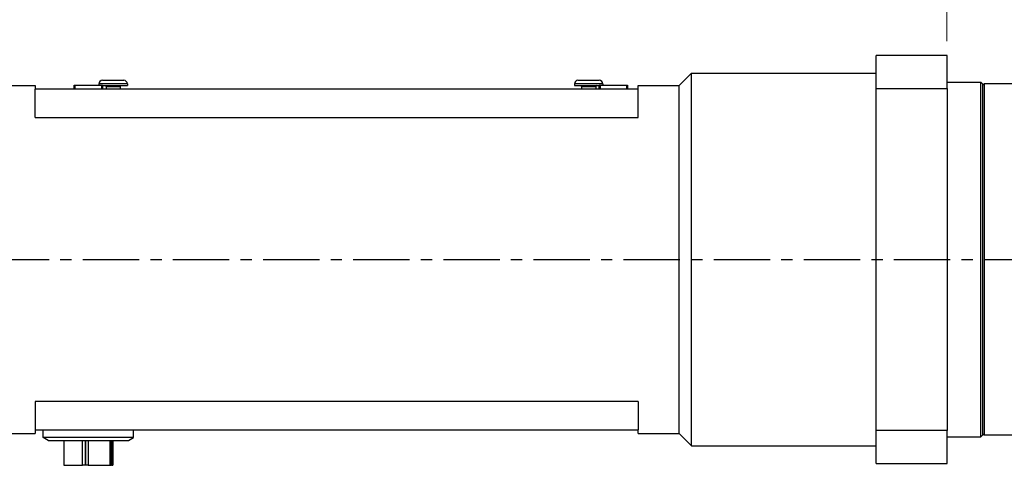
# Model space of a CAD drawing. Extents: x 46595 to 48279, y -8459 to -7271.
# Tile 4 of 26: x 47106 to 47384, y -8090 to -7964. Entities that reach past the tile are written whole.
import ezdxf

# ---------------------------------------------------------------- set-up
doc = ezdxf.new("R2010")
doc.units = 0
doc.header["$LTSCALE"] = 25.4
doc.linetypes.add('CENTER', pattern=[2, 1.25, -0.25, 0.25, -0.25])
doc.layers.get('0').update_dxf_attribs({"linetype": 'CONTINUOUS'})
doc.layers.get('Defpoints').update_dxf_attribs({"linetype": 'CONTINUOUS'})
doc.layers.add('ATA-CENTER', color=133, linetype='CENTER')
doc.layers.add('ATA-DIM', color=252, linetype='CONTINUOUS', lineweight=25)
doc.styles.get("Standard").update_dxf_attribs({"font": 'simplex.shx'})
doc.dimstyles.new('ata_A1', dxfattribs={"dimtxt": 4.2, "dimasz": 4.2, "dimexe": 2, "dimexo": 2, "dimgap": 2, "dimtad": 0, "dimtih": 1, "dimtoh": 1, "dimdec": 6, "dimdsep": 46, "dimtxsty": 'Standard', "dimcen": 0, "dimclrd": 252, "dimclre": 252, "dimclrt": 4, "dimadec": 6, "dimazin": 2, "dimtfac": 1, "dimtdec": 6, "dimtofl": 0, "dimtmove": 0, "dimatfit": 3, "dimfxl": 0, "dimtolj": 1, "dimtzin": 0, "dimlwd": 0, "dimlwe": 0, "dimarcsym": 0})

# ---------------------------------------------------------------- blocks, each defined once
blk = doc.blocks.new('*D19467')
at = {"layer": 'ATA-DIM', "color": 252, "lineweight": 0}
for p, q in [((46954.67, -7846.54), (46954.67, -7749.29)), ((47367.67, -7970.54), (47367.67, -7749.29)), ((46963.07, -7753.29), (47136.75, -7753.29)), ((47359.27, -7753.29), (47187.68, -7753.29))]:
    blk.add_line(p, q, dxfattribs=at)
at = {"layer": 'ATA-DIM', "color": 252}
for points in [[(46963.07, -7751.89), (46963.07, -7754.69), (46954.67, -7753.29)], [(47359.27, -7754.69), (47359.27, -7751.89), (47367.67, -7753.29)]]:
    blk.add_solid(points, dxfattribs=at)
at = {"layer": 'Defpoints', "color": 0}
for p in [(47367.67, -7753.29), (46954.67, -7850.54), (47367.67, -7974.54)]:
    blk.add_point(p, dxfattribs=at)
at = {"layer": 'ATA-DIM', "color": 4, "ltscale": 0.2, "insert": (47140.75, -7749.09), "char_height": 8.4, "attachment_point": 1}
blk.add_mtext('\\A1;   413', dxfattribs=at)
blk = doc.blocks.new('*D19470')
at = {"layer": 'ATA-DIM', "color": 252, "lineweight": 0}
for p, q in [((47367.67, -7970.54), (47367.67, -7768.52)), ((47402.67, -7997.69), (47402.67, -7768.52)), ((47376.07, -7772.52), (47394.27, -7772.52)), ((47402.67, -7772.52), (47518.47, -7772.52))]:
    blk.add_line(p, q, dxfattribs=at)
at = {"layer": 'ATA-DIM', "color": 252}
for points in [[(47376.07, -7771.12), (47376.07, -7773.92), (47367.67, -7772.52)], [(47394.27, -7773.92), (47394.27, -7771.12), (47402.67, -7772.52)]]:
    blk.add_solid(points, dxfattribs=at)
at = {"layer": 'Defpoints', "color": 0}
for p in [(47402.67, -7772.52), (47367.67, -7974.54), (47402.67, -8001.69)]:
    blk.add_point(p, dxfattribs=at)
at = {"layer": 'ATA-DIM', "color": 4, "ltscale": 0.2, "insert": (47522.47, -7766.14), "char_height": 8.4, "attachment_point": 1}
blk.add_mtext('\\A1;35 ( HOME POSITION)', dxfattribs=at)
blk = doc.blocks.new('*D19469')
at = {"layer": 'ATA-DIM', "color": 252, "lineweight": 0}
for p, q in [((47367.67, -7970.54), (47367.67, -7805.27)), ((47392.67, -7997.69), (47392.67, -7805.27)), ((47376.07, -7809.27), (47384.27, -7809.27)), ((47392.67, -7809.27), (47518.57, -7809.27))]:
    blk.add_line(p, q, dxfattribs=at)
at = {"layer": 'ATA-DIM', "color": 252}
for points in [[(47376.07, -7807.87), (47376.07, -7810.67), (47367.67, -7809.27)], [(47384.27, -7810.67), (47384.27, -7807.87), (47392.67, -7809.27)]]:
    blk.add_solid(points, dxfattribs=at)
at = {"layer": 'Defpoints', "color": 0}
for p in [(47392.67, -7809.27), (47367.67, -7974.54), (47392.67, -8001.69)]:
    blk.add_point(p, dxfattribs=at)
at = {"layer": 'ATA-DIM', "color": 4, "ltscale": 0.2, "insert": (47522.57, -7802.89), "char_height": 8.4, "attachment_point": 1}
blk.add_mtext('\\A1;25 ( NEGATIVE LIMIT )', dxfattribs=at)
blk = doc.blocks.new('*D19468')
at = {"layer": 'ATA-DIM', "color": 252, "lineweight": 0}
for p, q in [((47367.67, -7970.54), (47367.67, -7838.59)), ((47387.67, -7979.04), (47387.67, -7838.59)), ((47359.27, -7842.59), (47350.87, -7842.59)), ((47387.67, -7842.59), (47517.22, -7842.59)), ((47396.07, -7842.59), (47404.47, -7842.59))]:
    blk.add_line(p, q, dxfattribs=at)
at = {"layer": 'ATA-DIM', "color": 252}
for points in [[(47359.27, -7843.99), (47359.27, -7841.19), (47367.67, -7842.59)], [(47396.07, -7841.19), (47396.07, -7843.99), (47387.67, -7842.59)]]:
    blk.add_solid(points, dxfattribs=at)
at = {"layer": 'Defpoints', "color": 0}
for p in [(47387.67, -7842.59), (47367.67, -7974.54), (47387.67, -7983.04)]:
    blk.add_point(p, dxfattribs=at)
at = {"layer": 'ATA-DIM', "color": 4, "ltscale": 0.2, "insert": (47521.22, -7836.21), "char_height": 8.4, "attachment_point": 1}
blk.add_mtext('\\A1;20 ( NEGATIVE HARD STOP )', dxfattribs=at)

msp = doc.modelspace()

# ---------------------------------------------------------------- linework, layer by layer
for p, q in [((47367.6730324, -7974.5399003), (47347.6730324, -7974.5399003)), ((47347.6730324, -7983.8864996), (47347.6730324, -7974.5399003)), ((47367.6730324, -7983.8864996), (47367.6730324, -7974.5399003)), ((47292.1730324, -7983.0399003), (47295.6730324, -7979.5399003)), ((47295.6730324, -8084.5399003), (47295.6730324, -7979.5399003)), ((47295.6730324, -7979.5399003), (47347.6730324, -7979.5399003)), ((47099.1730324, -7983.0399003), (47110.6730324, -7983.0399003)), ((47110.6730324, -7983.0399003), (47110.6730324, -7984.0399003)), ((47121.6730324, -7982.9399003), (47121.8730324, -7982.9399003)), ((47121.6730324, -7983.4399003), (47121.6730324, -7982.9399003)), ((47121.8730324, -7982.9399003), (47129.4730324, -7982.9399003)), ((47121.8730324, -7982.9399003), (47121.8730324, -7984.0399003)), ((47121.8880324, -7982.9499003), (47129.4580324, -7982.9499003)), ((47121.8880324, -7982.9499003), (47121.8880324, -7983.9499003)), ((47128.6730324, -7982.5399003), (47128.6730324, -7982.9399003)), ((47136.6730324, -7982.5399003), (47128.6730324, -7982.5399003)), ((47129.4580324, -7983.9499003), (47129.4580324, -7982.9499003)), ((47129.4730324, -7984.0399003), (47129.4730324, -7982.9399003)), ((47129.4730324, -7982.9399003), (47129.6730324, -7982.9399003)), ((47129.6730324, -7981.5399003), (47135.6730324, -7981.5399003)), ((47129.6730324, -7982.9399003), (47129.6730324, -7983.4399003)), ((47129.6730324, -7983.0399003), (47136.6730324, -7983.0399003)), ((47130.6730324, -7983.2399003), (47130.6730324, -7984.0399003)), ((47130.6730324, -7983.2399003), (47134.6730324, -7983.2399003)), ((47134.6730324, -7983.2399003), (47134.6730324, -7984.0399003)), ((47136.6730324, -7982.5399003), (47136.6730324, -7983.0399003)), ((47262.6730324, -7982.5399003), (47262.6730324, -7983.0399003)), ((47270.6730324, -7982.5399003), (47262.6730324, -7982.5399003)), ((47262.6730324, -7983.0399003), (47269.6730324, -7983.0399003)), ((47263.6730324, -7981.5399003), (47269.6730324, -7981.5399003)), ((47264.6730324, -7983.2399003), (47264.6730324, -7984.0399003)), ((47264.6730324, -7983.2399003), (47268.6730324, -7983.2399003)), ((47268.6730324, -7983.2399003), (47268.6730324, -7984.0399003)), ((47269.6730324, -7982.9399003), (47269.8730324, -7982.9399003)), ((47269.6730324, -7983.4399003), (47269.6730324, -7982.9399003)), ((47269.8730324, -7982.9399003), (47277.4730324, -7982.9399003)), ((47269.8730324, -7982.9399003), (47269.8730324, -7984.0399003)), ((47269.8880324, -7982.9499003), (47277.4580324, -7982.9499003)), ((47269.8880324, -7982.9499003), (47269.8880324, -7983.9499003)), ((47270.6730324, -7982.5399003), (47270.6730324, -7982.9399003)), ((47277.4580324, -7983.9499003), (47277.4580324, -7982.9499003)), ((47277.4730324, -7984.0399003), (47277.4730324, -7982.9399003)), ((47277.4730324, -7982.9399003), (47277.6730324, -7982.9399003)), ((47277.6730324, -7982.9399003), (47277.6730324, -7983.4399003)), ((47280.6730324, -7983.0399003), (47292.1730324, -7983.0399003)), ((47280.6730324, -7984.0399003), (47280.6730324, -7983.0399003)), ((47292.1730324, -8081.0399003), (47292.1730324, -7983.0399003)), ((47367.6730324, -7982.0399003), (47377.1730324, -7982.0399003)), ((47377.6730324, -7982.5399003), (47377.1730324, -7982.0399003)), ((47377.1730324, -8082.0399003), (47377.1730324, -7982.0399003)), ((47377.6730324, -7983.0399003), (47378.1730324, -7982.5399003)), ((47377.6730324, -7982.5399003), (47377.6730324, -8081.5399003)), ((47387.1730324, -7982.5399003), (47378.1730324, -7982.5399003)), ((47378.1730324, -7982.5399003), (47378.1730324, -8081.5399003)), ((47110.6730324, -7992.0399003), (47110.6730324, -7984.0399003)), ((47280.6730324, -7984.0399003), (47110.6730324, -7984.0399003)), ((47121.6730324, -7983.4399003), (47121.8730324, -7983.4399003)), ((47121.6730324, -7984.0399003), (47121.6730324, -7983.4399003)), ((47121.8880324, -7983.9499003), (47129.4580324, -7983.9499003)), ((47121.8880324, -7984.0399003), (47121.8880324, -7983.9499003)), ((47129.4580324, -7983.9499003), (47129.4580324, -7984.0399003)), ((47129.4730324, -7983.4399003), (47129.6730324, -7983.4399003)), ((47129.6730324, -7983.4399003), (47129.6730324, -7984.0399003)), ((47269.6730324, -7983.4399003), (47269.8730324, -7983.4399003)), ((47269.6730324, -7984.0399003), (47269.6730324, -7983.4399003)), ((47269.8880324, -7983.9499003), (47277.4580324, -7983.9499003)), ((47269.8880324, -7984.0399003), (47269.8880324, -7983.9499003)), ((47277.4580324, -7983.9499003), (47277.4580324, -7984.0399003)), ((47277.4730324, -7983.4399003), (47277.6730324, -7983.4399003)), ((47277.6730324, -7983.4399003), (47277.6730324, -7984.0399003)), ((47280.6730324, -7992.0399003), (47280.6730324, -7984.0399003)), ((47347.6730324, -7983.8864996), (47367.6730324, -7983.8864996)), ((47347.6730324, -8080.193301), (47347.6730324, -7983.8864996)), ((47367.6730324, -7983.8864996), (47367.6730324, -8080.193301)), ((47110.6730324, -7992.0399003), (47280.6730324, -7992.0399003)), ((47110.6730324, -8072.0399003), (47110.6730324, -8080.0399003)), ((47280.6730324, -8072.0399003), (47110.6730324, -8072.0399003)), ((47280.6730324, -8072.0399003), (47280.6730324, -8080.0399003)), ((47110.6730324, -8080.0399003), (47110.6730324, -8081.0399003)), ((47110.6730324, -8080.0399003), (47280.6730324, -8080.0399003)), ((47112.9730324, -8082.2461528), (47112.9730324, -8080.0399003)), ((47138.3730324, -8082.2461528), (47138.3730324, -8080.0399003)), ((47280.6730324, -8081.0399003), (47280.6730324, -8080.0399003)), ((47367.6730324, -8080.193301), (47347.6730324, -8080.193301)), ((47347.6730324, -8089.5399003), (47347.6730324, -8080.193301)), ((47367.6730324, -8089.5399003), (47367.6730324, -8080.193301)), ((47099.1730324, -8081.0399003), (47110.6730324, -8081.0399003)), ((47114.3478434, -8083.0399003), (47112.9730324, -8082.2461528)), ((47138.3730324, -8082.2461528), (47112.9730324, -8082.2461528)), ((47114.3478434, -8083.0399003), (47136.9982214, -8083.0399003)), ((47118.7891894, -8083.0399003), (47118.7891894, -8090.0399003)), ((47124.0789624, -8090.0399003), (47124.0789624, -8083.0399003)), ((47124.7874241, -8083.0399003), (47124.7874241, -8090.0399003)), ((47124.9689741, -8090.0399003), (47124.9689741, -8083.0399003)), ((47125.6686289, -8083.0399003), (47125.6686289, -8090.0399003)), ((47131.7052297, -8083.0399003), (47131.7052297, -8090.0399003)), ((47132.0402776, -8090.0399003), (47132.0402776, -8083.0399003)), ((47132.2218275, -8083.0399003), (47132.2218275, -8090.0399003)), ((47132.5568754, -8083.0399003), (47132.5568754, -8090.0399003)), ((47136.9982214, -8083.0399003), (47138.3730324, -8082.2461528)), ((47280.6730324, -8081.0399003), (47292.1730324, -8081.0399003)), ((47292.1730324, -8081.0399003), (47295.6730324, -8084.5399003)), ((47367.6730324, -8082.0399003), (47377.1730324, -8082.0399003)), ((47377.6730324, -8081.5399003), (47377.1730324, -8082.0399003)), ((47377.6730324, -8081.0399003), (47378.1730324, -8081.5399003)), ((47387.1730324, -8081.5399003), (47378.1730324, -8081.5399003)), ((47295.6730324, -8084.5399003), (47347.6730324, -8084.5399003)), ((47118.7891894, -8090.0399003), (47124.0789624, -8090.0399003)), ((47124.7874241, -8090.0399003), (47124.0789624, -8090.0399003)), ((47124.9689741, -8090.0399003), (47124.7874241, -8090.0399003)), ((47125.6686289, -8090.0399003), (47124.9689741, -8090.0399003)), ((47125.6686289, -8090.0399003), (47131.7052297, -8090.0399003)), ((47131.7052297, -8090.0399003), (47132.0402776, -8090.0399003)), ((47132.2218275, -8090.0399003), (47132.0402776, -8090.0399003)), ((47132.2218275, -8090.0399003), (47132.5568754, -8090.0399003)), ((47347.6730324, -8089.5399003), (47367.6730324, -8089.5399003))]:
    msp.add_line(p, q)
for centre, radius, start, end in [((47129.6730324, -7982.5399003), 1, 90, 180), ((47130.4730324, -7983.2399003), 0.2, 0, 90), ((47134.8730324, -7983.2399003), 0.2, 90, 180), ((47135.6730324, -7982.5399003), 1, 0, 90), ((47263.6730324, -7982.5399003), 1, 90, 180), ((47264.4730324, -7983.2399003), 0.2, 0, 90), ((47268.8730324, -7983.2399003), 0.2, 90, 180), ((47269.6730324, -7982.5399003), 1, 0, 90)]:
    msp.add_arc(centre, radius, start, end)
at = {"layer": 'ATA-CENTER', "ltscale": 0.5}
msp.add_line((46971.7294042, -8032.0399003), (47540.9903681, -8032.0399003), dxfattribs=at)

# ---------------------------------------------------------------- dimensions: what is measured, and where the dimension line sits
at = {"layer": 'ATA-DIM'}
for base, p1, p2, text, override, picture, middle in [((47367.6730324, -7753.2930068), (46954.6730324, -7850.5399003), (47367.6730324, -7974.5399003), '   <>', {"dimscale": 2, "dimdec": 3, "dimpost": '', "dimtol": 0, "dimlim": 0, "dimtp": 0, "dimtm": 0, "dimtfac": 0.857143, "dimtdec": 2, "dimtolj": 1, "dimtzin": 0}, '*D19467', (47162.2138196, -7753.2930068)), ((47402.6730324, -7772.5218894), (47367.6730324, -7974.5399003), (47402.6730324, -8001.6946009), '<> ( HOME POSITION)', {"dimscale": 2, "dimdec": 3, "dimtfac": 0.857143, "dimtdec": 2}, '*D19470', (47591.6888918, -7772.5218894)), ((47392.6730324, -7809.2733302), (47367.6730324, -7974.5399003), (47392.6730324, -8001.6946009), '<> ( NEGATIVE LIMIT )', {"dimscale": 2, "dimdec": 3, "dimtfac": 0.857143, "dimtdec": 2}, '*D19469', (47594.9388705, -7809.2733302)), ((47387.6730324, -7842.5936756), (47367.6730324, -7974.5399003), (47387.6730324, -7983.0399003), '<> ( NEGATIVE HARD STOP )', {"dimscale": 2, "dimdec": 3, "dimtfac": 0.857143, "dimtdec": 2}, '*D19468', (47615.7176667, -7842.5936756))]:
    dim = msp.add_linear_dim(base=base, p1=p1, p2=p2, angle=180, text=text, dimstyle='ata_A1', override=override, dxfattribs=at)
    dim.commit()
    dim.dimension.update_dxf_attribs({"geometry": picture, "text_midpoint": middle, "dimtype": 160})

doc.saveas('drawing.dxf')
